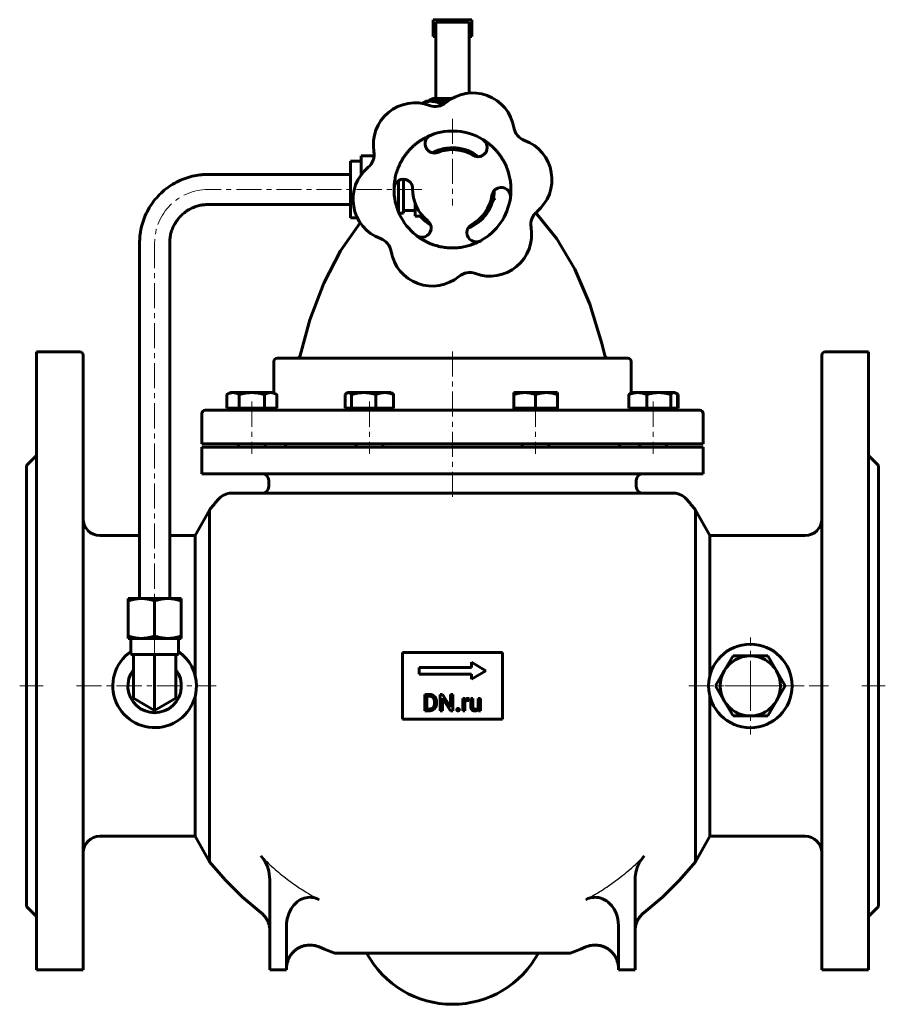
# Model space of a CAD drawing. Header units: millimetres. Extents: x -130 to 130, y -147 to 147.
import ezdxf

# ---------------------------------------------------------------- set-up
doc = ezdxf.new("R2010")
doc.units = ezdxf.units.MM
for name, pattern in [('K5LT-1', [0]), ('K5LT_AXLED', [12, 7.5, -1.5, 1.5, -1.5]), ('K5LT_BASIC', [0])]:
    doc.linetypes.add(name, pattern=pattern)
doc.layers.add('Системный слой (1)', color=7, linetype='Continuous', true_color=0x6c6c6c)

# ---------------------------------------------------------------- blocks, each defined once
blk = doc.blocks.new('U0')
at = {"layer": 'Системный слой (1)', "color": 143, "linetype": 'K5LT_BASIC', "lineweight": 60, "true_color": 0x33acca}
for p, q in [((57.38, -102.91), (55.86, -105.04)), ((55.45, -105.95), (55.29, -106.37)), ((55.53, -105.74), (55.45, -105.95)), ((55.58, -105.64), (55.53, -105.74)), ((55.6, -105.59), (55.58, -105.64)), ((55.86, -105.04), (55.6, -105.59)), ((54.77, -108.49), (54.69, -109.24)), ((54.83, -108.12), (54.77, -108.49)), ((54.86, -107.93), (54.83, -108.12)), ((54.88, -107.84), (54.86, -107.93)), ((54.89, -107.79), (54.88, -107.84)), ((55.03, -107.22), (54.89, -107.79)), ((55.29, -106.37), (55.03, -107.22)), ((54.69, -109.24), (54.65, -110.1)), ((54.65, -110.1), (54.65, -110.1))]:
    blk.add_line(p, q, dxfattribs=at)
blk = doc.blocks.new('U1')
at = {"layer": 'Системный слой (1)', "color": 143, "linetype": 'K5LT_BASIC', "lineweight": 60, "true_color": 0x33acca}
for p, q in [((-56.95, -103.39), (-57.38, -102.91)), ((-56.57, -103.88), (-56.95, -103.39)), ((-56.39, -104.14), (-56.57, -103.88)), ((-56.31, -104.27), (-56.39, -104.14)), ((-56.27, -104.33), (-56.31, -104.27)), ((-56.25, -104.37), (-56.27, -104.33)), ((-56.2, -104.44), (-56.25, -104.37)), ((-55.74, -105.29), (-56.2, -104.44)), ((-55.54, -105.73), (-55.74, -105.29)), ((-55.44, -105.95), (-55.54, -105.73)), ((-55.4, -106.07), (-55.44, -105.95)), ((-55.38, -106.12), (-55.4, -106.07)), ((-54.96, -107.49), (-55.38, -106.12)), ((-54.65, -110.1), (-54.96, -107.49)), ((-54.65, -110.1), (-54.65, -110.1))]:
    blk.add_line(p, q, dxfattribs=at)
blk = doc.blocks.new('U2')
at = {"layer": 'Системный слой (1)', "color": 143, "linetype": 'K5LT_BASIC', "lineweight": 60, "true_color": 0x33acca}
for start, end in [(124.8549, 0), (0, 55.1451)]:
    blk.add_arc((-89.12, -52.06), 12.5, start, end, dxfattribs=at)
blk = doc.blocks.new('U3')
at = {"layer": 'Системный слой (1)', "color": 143, "linetype": 'K5LT_BASIC', "lineweight": 60, "true_color": 0x33acca}
for p, q in [((72.74, -104.69), (67.92, -110.26)), ((67.92, -110.26), (62.8, -115.32)), ((62.8, -115.32), (57.38, -119.87)), ((36.79, -131.47), (35.23, -132.06)), ((38.34, -130.85), (36.79, -131.47)), ((39.86, -130.21), (38.34, -130.85))]:
    blk.add_line(p, q, dxfattribs=at)
blk = doc.blocks.new('U4')
at = {"layer": 'Системный слой (1)', "color": 143, "linetype": 'K5LT_BASIC', "lineweight": 60, "true_color": 0x33acca}
for p, q in [((-105.5, -7.06), (-93.62, -7.06)), ((-84.62, -7.06), (-77, -7.06))]:
    blk.add_line(p, q, dxfattribs=at)
blk = doc.blocks.new('U5')
at = {"layer": 'Системный слой (1)', "color": 143, "linetype": 'K5LT_BASIC', "lineweight": 60, "true_color": 0x33acca}
for p, q in [((-67.92, -110.26), (-72.74, -104.69)), ((-62.8, -115.32), (-67.92, -110.26)), ((-57.38, -119.87), (-62.8, -115.32)), ((-38.34, -130.85), (-39.86, -130.21)), ((-36.79, -131.47), (-38.34, -130.85)), ((-35.23, -132.06), (-36.79, -131.47))]:
    blk.add_line(p, q, dxfattribs=at)
blk = doc.blocks.new('U6')
at = {"layer": 'Системный слой (1)', "color": 143, "linetype": 'K5LT_BASIC', "lineweight": 60, "true_color": 0x33acca}
for p, q in [((-30.48, 96.54), (-30.48, 105.02)), ((-30.48, 88.06), (-30.48, 96.54))]:
    blk.add_line(p, q, dxfattribs=at)
blk = doc.blocks.new('U7')
at = {"layer": 'Системный слой (1)', "color": 143, "linetype": 'K5LT_BASIC', "lineweight": 60, "true_color": 0x33acca}
for p, q in [((67.2, 35.35), (67.03, 35.43)), ((67.38, 35.26), (67.2, 35.35)), ((67.56, 35.16), (67.38, 35.26))]:
    blk.add_line(p, q, dxfattribs=at)
blk = doc.blocks.new('U8')
at = {"layer": 'Системный слой (1)', "color": 143, "linetype": 'K5LT_BASIC', "lineweight": 60, "true_color": 0x33acca}
for p, q in [((-5.03, 142.34), (-5.78, 142.34)), ((5.78, 142.34), (5.03, 142.34))]:
    blk.add_line(p, q, dxfattribs=at)
blk = doc.blocks.new('U9')
at = {"layer": 'Системный слой (1)', "color": 143, "linetype": 'K5LT_BASIC', "lineweight": 60, "true_color": 0x33acca}
for p, q in [((-3.37, 123.33), (-3.44, 123.32)), ((-2.26, 123.55), (-3.37, 123.33)), ((-1.22, 123.69), (-2.26, 123.55)), ((-0.26, 123.74), (-1.22, 123.69))]:
    blk.add_line(p, q, dxfattribs=at)
blk = doc.blocks.new('U10')
at = {"layer": 'Системный слой (1)', "color": 143, "linetype": 'K5LT_BASIC', "lineweight": 60, "true_color": 0x33acca}
for p, q in [((66.48, 35.73), (66.33, 35.74)), ((66.63, 35.68), (66.48, 35.73)), ((66.78, 35.61), (66.63, 35.68)), ((66.95, 35.5), (66.78, 35.61)), ((67.12, 35.35), (66.95, 35.5)), ((67.3, 35.16), (67.12, 35.35))]:
    blk.add_line(p, q, dxfattribs=at)
blk = doc.blocks.new('U11')
at = {"layer": 'Системный слой (1)', "color": 143, "linetype": 'K5LT_BASIC', "lineweight": 60, "true_color": 0x33acca}
for start, end in [(291.7608, 358.5945), (219.4348, 238.5945)]:
    blk.add_arc((0, 96.54), 12.5, start, end, dxfattribs=at)
blk = doc.blocks.new('U12')
at = {"layer": 'Системный слой (1)', "color": 143, "linetype": 'K5LT_BASIC', "lineweight": 60, "true_color": 0x33acca}
for p, q in [((0, 46.04), (-52.44, 46.04)), ((52.44, 46.04), (0, 46.04))]:
    blk.add_line(p, q, dxfattribs=at)
blk = doc.blocks.new('U13')
at = {"layer": 'Системный слой (1)', "color": 143, "linetype": 'K5LT_BASIC', "lineweight": 60, "true_color": 0x33acca}
for p, q in [((4.23, 108.3), (3.11, 108.65)), ((5.31, 107.86), (4.23, 108.3)), ((6.33, 107.32), (5.31, 107.86))]:
    blk.add_line(p, q, dxfattribs=at)
blk = doc.blocks.new('U14')
at = {"layer": 'Системный слой (1)', "color": 143, "linetype": 'K5LT_BASIC', "lineweight": 60, "true_color": 0x33acca}
for p, q in [((-27.58, 86.54), (-33.51, 78.2)), ((-33.51, 78.2), (-38.54, 68.54)), ((-38.54, 68.54), (-42.68, 57.55)), ((-42.68, 57.55), (-45.58, 46.82))]:
    blk.add_line(p, q, dxfattribs=at)
blk = doc.blocks.new('U15')
at = {"layer": 'Системный слой (1)', "color": 143, "linetype": 'K5LT_BASIC', "lineweight": 60, "true_color": 0x33acca}
for p, q in [((24.89, 89.57), (31.18, 81.78)), ((31.18, 81.78), (36.58, 72.67)), ((36.58, 72.67), (41.09, 62.22)), ((41.09, 62.22), (44.71, 50.45)), ((44.71, 50.45), (45.58, 46.82))]:
    blk.add_line(p, q, dxfattribs=at)
blk = doc.blocks.new('U16')
at = {"layer": 'Системный слой (1)', "color": 143, "linetype": 'K5LT_BASIC', "lineweight": 60, "true_color": 0x33acca}
for p, q in [((-5.12, 107.95), (-5.98, 107.52)), ((-4.64, 108.15), (-5.12, 107.95)), ((-3.22, 108.62), (-4.64, 108.15)), ((-1.75, 108.92), (-3.22, 108.62))]:
    blk.add_line(p, q, dxfattribs=at)
blk = doc.blocks.new('U17')
at = {"layer": 'Системный слой (1)', "color": 143, "linetype": 'K5LT_BASIC', "lineweight": 60, "true_color": 0x33acca}
for p, q in [((0, 30.44), (-74, 30.44)), ((74, 30.44), (0, 30.44))]:
    blk.add_line(p, q, dxfattribs=at)
blk = doc.blocks.new('U18')
at = {"layer": 'Системный слой (1)', "color": 143, "linetype": 'K5LT_BASIC', "lineweight": 60, "true_color": 0x33acca}
for p, q in [((-5.99, 107.52), (-5.98, 107.52)), ((-5.98, 107.52), (-5.97, 107.52)), ((-5.97, 107.53), (-5.95, 107.54)), ((-5.97, 107.52), (-5.97, 107.53)), ((-5.95, 107.54), (-5.92, 107.55)), ((-5.92, 107.55), (-5.87, 107.58)), ((-5.87, 107.58), (-5.76, 107.64)), ((-5.76, 107.64), (-5.55, 107.75)), ((-5.55, 107.75), (-5.11, 107.95)), ((-5.11, 107.95), (-4.21, 108.32)), ((-4.21, 108.32), (-2.81, 108.72)), ((-2.81, 108.72), (-1.89, 108.9))]:
    blk.add_line(p, q, dxfattribs=at)
blk = doc.blocks.new('U19')
at = {"layer": 'Системный слой (1)', "color": 143, "linetype": 'K5LT_BASIC', "lineweight": 60, "true_color": 0x33acca}
for start, end in [(98.7154, 118.6011), (58.1619, 73.3264)]:
    blk.add_arc((0, 96.54), 12.5, start, end, dxfattribs=at)
blk = doc.blocks.new('U20')
at = {"layer": 'Системный слой (1)', "color": 143, "linetype": 'K5LT_BASIC', "lineweight": 60, "true_color": 0x33acca}
for p, q in [((-9.05, 122.31), (-8.92, 122.4)), ((-8.92, 122.4), (-8.79, 122.48)), ((-8.79, 122.48), (-8.67, 122.55))]:
    blk.add_line(p, q, dxfattribs=at)
blk = doc.blocks.new('U21')
at = {"layer": 'Системный слой (1)', "color": 143, "linetype": 'K5LT_BASIC', "lineweight": 60, "true_color": 0x33acca}
for p, q in [((-8.08, 122.66), (-9, 122.3)), ((-7.21, 122.87), (-8.08, 122.66)), ((-6.36, 122.94), (-7.21, 122.87))]:
    blk.add_line(p, q, dxfattribs=at)
blk = doc.blocks.new('U22')
at = {"layer": 'Системный слой (1)', "color": 143, "linetype": 'K5LT_BASIC', "lineweight": 60, "true_color": 0x33acca}
for p, q in [((-2.97, 122.39), (-3.57, 122.23)), ((-2.39, 122.53), (-2.97, 122.39)), ((-1.84, 122.65), (-2.39, 122.53))]:
    blk.add_line(p, q, dxfattribs=at)
blk = doc.blocks.new('U23')
at = {"layer": 'Системный слой (1)', "color": 143, "linetype": 'K5LT_BASIC', "lineweight": 60, "true_color": 0x33acca}
for p, q in [((-31.77, 35.5), (-31.94, 35.35)), ((-31.6, 35.61), (-31.77, 35.5)), ((-31.45, 35.68), (-31.6, 35.61)), ((-31.3, 35.73), (-31.45, 35.68)), ((-31.15, 35.74), (-31.3, 35.73)), ((-31.94, 35.35), (-32.12, 35.16))]:
    blk.add_line(p, q, dxfattribs=at)
blk = doc.blocks.new('U24')
at = {"layer": 'Системный слой (1)', "color": 30, "linetype": 'K5LT_AXLED', "lineweight": 18, "true_color": 0xff8000}
for q in [(89.12, -37.56), (74.62, -52.06), (103.62, -52.06), (89.12, -66.56)]:
    blk.add_line((89.12, -52.06), q, dxfattribs=at)

msp = doc.modelspace()

# ---------------------------------------------------------------- linework, layer by layer
at = {"layer": 'Системный слой (1)', "color": 143, "linetype": 'K5LT_BASIC', "lineweight": 60, "true_color": 0x33acca}
for p, q in [((-5.78, 147.37), (5.78, 147.37)), ((-5.78, 142.34), (-5.78, 147.37)), ((5.78, 147.37), (5.78, 142.34)), ((-5.03, 146.61), (-5.03, 123.75)), ((5.03, 146.61), (-5.03, 146.61)), ((5.03, 125.42), (5.03, 146.61)), ((-8, 122.94), (-8.67, 122.55)), ((-8, 122.94), (-6.36, 122.94)), ((-5.95, 123.75), (-6.87, 123.32)), ((-6.87, 123.32), (-6.87, 122.94)), ((-6.36, 122.94), (-1.47, 122.94)), ((-5.95, 123.75), (-5.16, 123.75)), ((-5.16, 123.75), (-0.26, 123.75)), ((-3.57, 121.67), (-3.57, 122.23)), ((-3.44, 123.32), (-3.44, 122.94)), ((-27.28, 106.63), (-23.45, 106.63)), ((-27.28, 106.63), (-27.28, 101.58)), ((-2.66, 108.75), (-2.65, 108.76)), ((-27.28, 105.02), (-30.48, 105.02)), ((-61.8, 101.04), (-73.14, 101.04)), ((-61.1, 101.04), (-61.8, 101.04)), ((-30.48, 101.04), (-61.1, 101.04)), ((-27.28, 101.58), (-26.84, 101.58)), ((-27.28, 101.58), (-27.28, 101.03)), ((-16.18, 91.5), (-16.18, 99.21)), ((-14.68, 99.62), (-14.68, 89.41)), ((-61.8, 92.04), (-73.14, 92.04)), ((-61.1, 92.04), (-61.8, 92.04)), ((-30.48, 92.04), (-61.1, 92.04)), ((-16.76, 91.5), (-16.18, 91.5)), ((-16.18, 89.87), (-16.18, 91.5)), ((-11.18, 92.34), (-11.18, 88.6)), ((-15.98, 89.41), (-14.68, 89.41)), ((-14.68, 90.25), (-11.18, 90.25)), ((-11.18, 88.6), (-9.42, 88.6)), ((-8.92, 88.6), (-9.42, 88.6)), ((-28.46, 88.06), (-30.48, 88.06)), ((-93.62, 80.54), (-93.62, -25.9)), ((-84.62, 80.54), (-84.62, -25.9)), ((-124.5, 47.94), (-124.5, -137.06)), ((-124.5, 47.94), (-111.5, 47.94)), ((124.5, 47.94), (111.5, 47.94)), ((124.5, 47.94), (124.5, -137.06)), ((-110.5, -137.06), (-110.5, 46.94)), ((-53.44, 35.68), (-53.44, 45.04)), ((53.44, 35.68), (53.44, 45.04)), ((110.5, -137.06), (110.5, 46.94)), ((-66.55, 35.74), (-67.56, 35.16)), ((-66.55, 35.74), (-65.68, 35.74)), ((-65.68, 35.74), (-60.05, 35.74)), ((-60.05, 35.74), (-54.42, 35.74)), ((-54.42, 35.74), (-53.55, 35.74)), ((-53.55, 35.74), (-52.55, 35.16)), ((-31.37, 35.74), (-31.6, 35.61)), ((-31.37, 35.74), (-31.15, 35.74)), ((-31.15, 35.74), (-26.56, 35.74)), ((-26.56, 35.74), (-20.28, 35.74)), ((-20.28, 35.74), (-18.37, 35.74)), ((-18.37, 35.74), (-18.15, 35.61)), ((18.37, 35.74), (21.62, 35.74)), ((18.37, 35.16), (18.37, 35.74)), ((21.62, 35.74), (28.12, 35.74)), ((28.12, 35.74), (31.37, 35.74)), ((31.37, 35.74), (31.37, 35.16)), ((53.55, 35.74), (53.32, 35.61)), ((53.55, 35.74), (55.46, 35.74)), ((55.46, 35.74), (61.73, 35.74)), ((61.73, 35.74), (66.33, 35.74)), ((66.33, 35.74), (66.55, 35.74)), ((66.55, 35.74), (66.78, 35.61)), ((66.78, 35.61), (67.56, 35.16)), ((-67.56, 31.04), (-67.56, 35.16)), ((-63.8, 31.04), (-63.8, 35.16)), ((-56.3, 31.04), (-56.3, 35.16)), ((-52.55, 31.04), (-52.55, 35.16)), ((-32.12, 31.04), (-32.12, 35.16)), ((-30.18, 31.04), (-30.18, 35.16)), ((-22.93, 31.04), (-22.93, 35.16)), ((-17.62, 31.04), (-17.62, 35.16)), ((18.37, 31.04), (18.37, 35.16)), ((24.87, 31.04), (24.87, 35.16)), ((31.37, 31.04), (31.37, 35.16)), ((52.8, 31.04), (52.8, 35.16)), ((58.11, 31.04), (58.11, 35.16)), ((65.36, 31.04), (65.36, 35.16)), ((67.3, 31.04), (67.3, 35.16)), ((67.56, 31.04), (67.56, 35.16)), ((-65.68, 31.04), (-67.56, 31.04)), ((-66.55, 31.04), (-66.55, 30.44)), ((-63.8, 31.04), (-65.68, 31.04)), ((-60.05, 31.04), (-63.8, 31.04)), ((-56.3, 31.04), (-60.05, 31.04)), ((-54.42, 31.04), (-56.3, 31.04)), ((-52.55, 31.04), (-54.42, 31.04)), ((-53.55, 31.04), (-53.55, 30.44)), ((-31.15, 31.04), (-32.12, 31.04)), ((-31.37, 31.04), (-31.37, 30.44)), ((-30.18, 31.04), (-31.15, 31.04)), ((-26.56, 31.04), (-30.18, 31.04)), ((-22.93, 31.04), (-26.56, 31.04)), ((-20.28, 31.04), (-22.93, 31.04)), ((-17.62, 31.04), (-20.28, 31.04)), ((-18.37, 31.04), (-18.37, 30.44)), ((18.37, 31.04), (18.37, 30.44)), ((21.62, 31.04), (18.37, 31.04)), ((24.87, 31.04), (21.62, 31.04)), ((28.12, 31.04), (24.87, 31.04)), ((31.37, 31.04), (28.12, 31.04)), ((31.37, 31.04), (31.37, 30.44)), ((55.46, 31.04), (52.8, 31.04)), ((53.55, 31.04), (53.55, 30.44)), ((58.11, 31.04), (55.46, 31.04)), ((61.73, 31.04), (58.11, 31.04)), ((65.36, 31.04), (61.73, 31.04)), ((66.33, 31.04), (65.36, 31.04)), ((67.3, 31.04), (66.33, 31.04)), ((66.55, 31.04), (66.55, 30.44)), ((67.56, 31.04), (67.3, 31.04)), ((-75, 20.44), (-75, 29.44)), ((75, 20.44), (75, 29.44)), ((-75, 20.44), (75, 20.44)), ((75, 19.44), (-75, 19.44)), ((-75, 19.44), (-75, 11.44)), ((-64.05, 20.44), (-64.05, 19.44)), ((-56.05, 20.44), (-56.05, 19.44)), ((-50, 20.44), (-50, 19.44)), ((-28.87, 20.44), (-28.87, 19.44)), ((-20.87, 20.44), (-20.87, 19.44)), ((20.87, 20.44), (20.87, 19.44)), ((28.87, 20.44), (28.87, 19.44)), ((50, 20.44), (50, 19.44)), ((56.05, 20.44), (56.05, 19.44)), ((64.05, 20.44), (64.05, 19.44)), ((75, 19.44), (75, 11.44)), ((-127.5, 13.94), (-124.5, 16.94)), ((127.5, 13.94), (124.5, 16.94)), ((-127.5, 13.94), (-127.5, -118.06)), ((127.5, 13.94), (127.5, -118.06)), ((75, 11.44), (-75, 11.44)), ((-55, 7.63), (-55, 9.44)), ((55, 7.63), (55, 9.44)), ((-66.17, 5.63), (0, 5.63)), ((66.17, 5.63), (0, 5.63)), ((-77, -7.06), (-72.74, 0.57)), ((-72.74, 0.57), (-72.74, -104.69)), ((77, -7.06), (72.74, 0.57)), ((72.74, 0.57), (72.74, -104.69)), ((-77, -7.06), (-77, -49.02)), ((77, -7.06), (77, -49.02)), ((105.5, -7.06), (77, -7.06)), ((-97.06, -26.61), (-97.06, -25.9)), ((-97.06, -25.9), (-93.09, -25.9)), ((-93.09, -25.9), (-85.15, -25.9)), ((-85.15, -25.9), (-81.19, -25.9)), ((-81.19, -25.9), (-81.19, -26.61)), ((-97.06, -26.61), (-97.06, -37.13)), ((-89.12, -26.61), (-89.12, -37.13)), ((-81.19, -26.61), (-81.19, -37.13)), ((-97.06, -37.84), (-97.06, -37.13)), ((-93.09, -37.84), (-97.06, -37.84)), ((-96.27, -37.84), (-96.27, -42.66)), ((-85.15, -37.84), (-93.09, -37.84)), ((-81.19, -37.84), (-85.15, -37.84)), ((-81.98, -37.84), (-81.98, -42.66)), ((-81.19, -37.13), (-81.19, -37.84)), ((-96.27, -42.66), (-95.47, -42.66)), ((-95.47, -42.66), (-95.13, -42.66)), ((-95.47, -52.06), (-95.47, -42.66)), ((-95.13, -42.66), (-89.46, -42.66)), ((-89.46, -42.66), (-89.12, -42.66)), ((-89.12, -42.66), (-88.78, -42.66)), ((-89.12, -52.06), (-89.12, -42.66)), ((-88.78, -42.66), (-83.11, -42.66)), ((-83.11, -42.66), (-82.77, -42.66)), ((-82.77, -52.06), (-82.77, -42.66)), ((-82.77, -42.66), (-81.98, -42.66)), ((-15, -42.06), (-15, -62.06)), ((15, -42.06), (-15, -42.06)), ((15, -62.06), (15, -42.06)), ((81.33, -47.56), (83.93, -43.06)), ((83.93, -43.06), (89.12, -43.06)), ((89.12, -43.06), (94.32, -43.06)), ((94.32, -43.06), (96.92, -47.56)), ((-10, -46.5), (-10, -48.5)), ((5.67, -46.5), (-10, -46.5)), ((10, -47.5), (5.67, -45)), ((5.67, -45), (5.67, -46.5)), ((-10, -48.5), (5.67, -48.5)), ((5.67, -50), (10, -47.5)), ((5.67, -48.5), (5.67, -50)), ((78.73, -52.06), (81.33, -47.56)), ((96.92, -47.56), (99.52, -52.06)), ((-95.47, -55.73), (-95.47, -52.06)), ((-89.12, -59.39), (-89.12, -52.06)), ((-82.77, -55.73), (-82.77, -52.06)), ((81.33, -56.56), (78.73, -52.06)), ((99.52, -52.06), (96.92, -56.56)), ((-89.12, -59.39), (-95.47, -55.73)), ((-82.77, -55.73), (-89.12, -59.39)), ((-77, -55.1), (-77, -97.06)), ((-6.91, -54.61), (-8.3, -54.61)), ((-8.3, -54.61), (-8.3, -59.5)), ((-6.91, -55.14), (-7.65, -55.14)), ((-7.65, -55.14), (-7.65, -58.98)), ((-3.02, -54.61), (-3.67, -54.61)), ((-3.67, -54.61), (-3.67, -59.5)), ((-0.55, -58.4), (-3.02, -54.61)), ((-3.02, -59.5), (-3.02, -55.73)), ((-3.02, -55.73), (-0.56, -59.5)), ((-0.55, -54.61), (-0.55, -58.4)), ((0.1, -54.61), (-0.55, -54.61)), ((0.1, -59.5), (0.1, -54.61)), ((3.12, -55.87), (3.12, -59.5)), ((3.72, -55.87), (3.12, -55.87)), ((3.74, -56.29), (3.72, -55.87)), ((4.87, -56.43), (4.88, -55.85)), ((5.49, -55.87), (5.49, -58.21)), ((6.11, -55.87), (5.49, -55.87)), ((6.11, -58.22), (6.11, -55.87)), ((7.72, -55.87), (7.72, -58.51)), ((8.35, -55.87), (7.72, -55.87)), ((8.35, -59.5), (8.35, -55.87)), ((77, -55.1), (77, -97.06)), ((-5.4, -57.21), (-5.4, -56.91)), ((-4.76, -57.21), (-4.76, -56.91)), ((3.74, -59.5), (3.74, -56.92)), ((83.93, -61.06), (81.33, -56.56)), ((96.92, -56.56), (94.32, -61.06)), ((-8.3, -59.5), (-6.97, -59.5)), ((-7.65, -58.98), (-6.97, -58.98)), ((-3.67, -59.5), (-3.02, -59.5)), ((-0.56, -59.5), (0.1, -59.5)), ((3.12, -59.5), (3.74, -59.5)), ((7.74, -59.14), (7.75, -59.5)), ((7.75, -59.5), (8.35, -59.5)), ((89.12, -61.06), (83.93, -61.06)), ((94.32, -61.06), (89.12, -61.06)), ((-15, -62.06), (15, -62.06)), ((-105.5, -97.06), (-77, -97.06)), ((-77, -97.06), (-72.74, -104.69)), ((77, -97.06), (72.74, -104.69)), ((105.5, -97.06), (77, -97.06)), ((-54.65, -110.1), (-54.65, -137.06)), ((54.65, -110.1), (54.65, -137.06)), ((-127.5, -118.06), (-124.5, -121.06)), ((-57.38, -119.87), (-57.38, -119.87)), ((127.5, -118.06), (124.5, -121.06)), ((-49.65, -123.75), (-49.65, -137.06)), ((49.65, -123.75), (49.65, -137.06)), ((-39.86, -130.21), (-39.86, -130.21)), ((0, -132.06), (-35.23, -132.06)), ((0, -132.06), (35.23, -132.06)), ((39.86, -130.21), (39.86, -130.21)), ((-124.5, -137.06), (-111.5, -137.06)), ((-111.5, -137.06), (-110.5, -137.06)), ((-49.65, -137.06), (-54.65, -137.06)), ((54.65, -137.06), (49.65, -137.06)), ((111.5, -137.06), (110.5, -137.06)), ((124.5, -137.06), (111.5, -137.06))]:
    msp.add_line(p, q, dxfattribs=at)
at = {"layer": 'Системный слой (1)', "color": 30, "linetype": 'K5LT_AXLED', "lineweight": 18, "true_color": 0xff8000}
for p, q in [((0, 117.74), (0, 91.78)), ((-9.18, 96.54), (-73.14, 96.54)), ((-89.12, 80.54), (-89.12, -27.9)), ((0, 48.04), (0, 3.63)), ((-60.05, 33.04), (-60.05, 17.44)), ((-24.87, 33.04), (-24.87, 17.44)), ((24.87, 33.04), (24.87, 17.44)), ((60.05, 33.04), (60.05, 17.44)), ((-89.12, -35.84), (-89.12, -44.66)), ((-129.5, -52.06), (-122.5, -52.06)), ((-112.5, -52.06), (-70.74, -52.06)), ((70.74, -52.06), (112.5, -52.06)), ((122.5, -52.06), (129.5, -52.06))]:
    msp.add_line(p, q, dxfattribs=at)
at = {"layer": 'Системный слой (1)', "color": 143, "linetype": 'K5LT_BASIC', "lineweight": 60, "true_color": 0x33acca}
msp.add_circle((89.12, -52.06), 12.5, dxfattribs=at)
for centre, radius, start, end in [((6.06, 112.96), 12.5, 9.7518, 129.7518), ((-11.19, 109.99), 12.5, 69.7518, 189.7518), ((-5.13, 126.41), 5, 249.7518, 309.7518), ((23.3, 115.92), 5, 189.7518, 249.7518), ((-5.4, 110.23), 2.78, 111.5352, 230.0994), ((0, 96.54), 17.5, 58.8202, 111.5352), ((7.62, 109.13), 2.78, 300.2559, 58.8202), ((17.25, 99.5), 12.5, 309.7518, 69.7518), ((-28.44, 107.03), 5, 309.7518, 9.7518), ((-5.4, 110.23), 2.78, 230.0994, 250.1836), ((-5.4, 110.23), 2.78, 250.1836, 291.5352), ((0, 96.54), 12.5, 51.7608, 118.5945), ((0, 96.54), 11.94, 58.8202, 111.5352), ((7.62, 109.13), 2.78, 238.8202, 280.1718), ((7.62, 109.13), 2.78, 280.1718, 300.2559), ((-17.25, 93.58), 12.5, 129.7518, 249.7518), ((-14.72, 96.84), 2.78, 60.2559, 178.8202), ((-14.72, 96.84), 2.78, 40.1718, 60.2559), ((-14.72, 96.84), 2.78, 358.8202, 40.1718), ((0, 96.54), 17.5, 178.8202, 231.5352), ((0, 96.54), 11.94, 178.8202, 231.5352), ((0, 96.54), 11.94, 298.8202, 351.5352), ((14.56, 94.37), 2.78, 130.1836, 171.5352), ((0, 96.54), 12.5, 342.8942, 358.5954), ((14.56, 94.37), 2.78, 110.0994, 130.1836), ((14.56, 94.37), 2.78, 351.5352, 110.0994), ((0, 96.54), 17.5, 298.8202, 351.5352), ((28.44, 86.05), 5, 129.7518, 189.7518), ((-9.16, 85.01), 2.78, 10.1836, 51.5352), ((-9.16, 85.01), 2.78, 350.0994, 10.1836), ((7.1, 83.64), 2.78, 118.8202, 160.1718), ((-9.16, 85.01), 2.78, 231.5352, 350.0994), ((7.1, 83.64), 2.78, 160.1718, 180.2559), ((7.1, 83.64), 2.78, 180.2559, 298.8202), ((11.19, 83.09), 12.5, 249.7518, 9.7518), ((-23.3, 77.16), 5, 9.7518, 69.7518), ((-6.06, 80.12), 12.5, 189.7518, 309.7518), ((5.13, 66.67), 5, 69.7518, 129.7518), ((-111.5, 46.94), 1, 0, 90), ((111.5, 46.94), 1, 90, 180), ((-52.44, 45.04), 1, 90, 180), ((52.44, 45.04), 1, 0, 90), ((-74, 29.44), 1, 90, 180), ((-54.44, 31.44), 1, 332.7158, 336.4281), ((54.44, 31.44), 1, 203.5719, 207.2842), ((74, 29.44), 1, 0, 90), ((-57, 9.44), 2, 0, 90), ((57, 9.44), 2, 90, 180), ((-57, 7.63), 2, 270, 0), ((57, 7.63), 2, 180, 270), ((-66.17, 0.63), 5, 90, 138.7664), ((66.17, 0.63), 5, 41.2336, 90), ((-105.5, -2.06), 5, 180, 270), ((105.5, -2.06), 5, 270, 0), ((89.12, -52.06), 9, 90, 150), ((89.12, -52.06), 9, 30, 90), ((-89.12, -52.06), 8.01, 142.4617, 37.5383), ((89.12, -52.06), 9, 150, 210), ((89.12, -52.06), 9, 330, 30), ((89.12, -52.06), 9, 210, 270), ((89.12, -52.06), 9, 270, 330), ((-105.5, -102.06), 5, 90, 180), ((105.5, -102.06), 5, 0, 90), ((0, -118.17), 29.2, 208.3978, 331.6022)]:
    msp.add_arc(centre, radius, start, end, dxfattribs=at)
at = {"layer": 'Системный слой (1)', "color": 30, "linetype": 'K5LT_AXLED', "lineweight": 18, "true_color": 0xff8000}
msp.add_ellipse((-73.14, 80.54), major_axis=(0, 16), ratio=0.99904, start_param=0, end_param=1.570796, dxfattribs=at)
at = {"layer": 'Системный слой (1)', "color": 143, "linetype": 'K5LT_BASIC', "lineweight": 60, "true_color": 0x33acca}
for points, weights, degree in [([(-5.16, 123.75), (-5.95, 123.75), (-6.87, 123.32)], [1, 1.04428104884, 1.01222688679], 2), ([(-3.57, 122.23), (-5.07, 122.94), (-6.36, 122.94)], [1, 1.0379548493, 1], 2), ([(-17.5, 96.9), (-17.35, 104.17), (-13.19, 110.15), (-6.42, 112.82)], [1, 0.888340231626, 0.888340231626, 1], 3), ([(9.06, 111.51), (15.29, 107.75), (18.38, 101.16), (17.31, 93.96)], [1, 0.888340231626, 0.888340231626, 1], 3), ([(8.44, 81.21), (2.06, 77.7), (-5.19, 78.31), (-10.89, 82.84)], [1, 0.888340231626, 0.888340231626, 1], 3), ([(-65.68, 35.74), (-66.55, 35.74), (-67.56, 35.16)], [1, 1.0379548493, 1], 2), ([(-63.8, 35.16), (-64.81, 35.74), (-65.68, 35.74)], [1, 1.0379548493, 1], 2), ([(-60.05, 35.74), (-61.79, 35.74), (-63.8, 35.16)], [1, 1.0379548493, 1], 2), ([(-56.3, 35.16), (-58.31, 35.74), (-60.05, 35.74)], [1, 1.0379548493, 1], 2), ([(-54.42, 35.74), (-55.29, 35.74), (-56.3, 35.16)], [1, 1.0379548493, 1], 2), ([(-52.55, 35.16), (-53.55, 35.74), (-54.42, 35.74)], [1, 1.0379548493, 1], 2), ([(-30.18, 35.16), (-30.7, 35.74), (-31.15, 35.74)], [1, 1.0379548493, 1], 2), ([(-26.56, 35.74), (-28.24, 35.74), (-30.18, 35.16)], [1, 1.0379548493, 1], 2), ([(-22.93, 35.16), (-24.87, 35.74), (-26.56, 35.74)], [1, 1.0379548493, 1], 2), ([(-20.28, 35.74), (-21.51, 35.74), (-22.93, 35.16)], [1, 1.0379548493, 1], 2), ([(-17.62, 35.16), (-19.05, 35.74), (-20.28, 35.74)], [1, 1.0379548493, 1], 2), ([(-18.15, 35.61), (-17.9, 35.47), (-17.62, 35.16)], [1.01895293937, 1.01965908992, 1], 2), ([(21.62, 35.74), (20.12, 35.74), (18.37, 35.16)], [1, 1.0379548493, 1], 2), ([(24.87, 35.16), (23.13, 35.74), (21.62, 35.74)], [1, 1.0379548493, 1], 2), ([(28.12, 35.74), (26.62, 35.74), (24.87, 35.16)], [1, 1.0379548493, 1], 2), ([(31.37, 35.16), (29.63, 35.74), (28.12, 35.74)], [1, 1.0379548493, 1], 2), ([(55.46, 35.74), (54.22, 35.74), (52.8, 35.16)], [1, 1.0379548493, 1], 2), ([(52.8, 35.16), (53.08, 35.47), (53.32, 35.61)], [1, 1.01965971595, 1.01895289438], 2), ([(58.11, 35.16), (56.69, 35.74), (55.46, 35.74)], [1, 1.0379548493, 1], 2), ([(61.73, 35.74), (60.05, 35.74), (58.11, 35.16)], [1, 1.0379548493, 1], 2), ([(65.36, 35.16), (63.42, 35.74), (61.73, 35.74)], [1, 1.0379548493, 1], 2), ([(66.33, 35.74), (65.88, 35.74), (65.36, 35.16)], [1, 1.0379548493, 1], 2), ([(-93.09, -25.9), (-94.93, -25.9), (-97.06, -26.61)], [1, 1.0852999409, 1.09330827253], 2), ([(-89.12, -26.61), (-91.25, -25.9), (-93.09, -25.9)], [1.09330827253, 1.0852999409, 1], 2), ([(-85.15, -25.9), (-87, -25.9), (-89.12, -26.61)], [1, 1.0852999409, 1.09330827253], 2), ([(-81.19, -26.61), (-83.31, -25.9), (-85.15, -25.9)], [1.09330827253, 1.0852999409, 1], 2), ([(-97.06, -37.13), (-94.93, -37.84), (-93.09, -37.84)], [1.09330827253, 1.0852999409, 1], 2), ([(-93.09, -37.84), (-91.25, -37.84), (-89.12, -37.13)], [1, 1.0852999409, 1.09330827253], 2), ([(-89.12, -37.13), (-87, -37.84), (-85.15, -37.84)], [1.09330827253, 1.0852999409, 1], 2), ([(-85.15, -37.84), (-83.31, -37.84), (-81.19, -37.13)], [1, 1.0852999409, 1.09330827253], 2)]:
    msp.add_rational_spline(points, weights, degree=degree, dxfattribs=at)
for points, degree, knots in [([(-3.44, 123.32), (-3.61, 123.4), (-3.89, 123.51), (-4.28, 123.63), (-4.64, 123.71), (-4.93, 123.74), (-5.11, 123.75), (-5.16, 123.75)], 3, [0, 0, 0, 0, 2.150931, 3.740555, 5.443533, 7.310989, 8, 8, 8, 8]), ([(-73.14, 101.04), (-73.15, 101.04), (-73.16, 101.04), (-73.18, 101.04), (-73.19, 101.04), (-73.24, 101.04), (-73.26, 101.04), (-73.34, 101.04), (-73.39, 101.04), (-73.55, 101.04), (-73.65, 101.03), (-73.96, 101.02), (-74.16, 101.02), (-74.76, 100.98), (-75.16, 100.94), (-76.32, 100.81), (-77.09, 100.67), (-78.67, 100.3), (-79.48, 100.05), (-81.05, 99.47), (-81.82, 99.13), (-83.32, 98.35), (-84.04, 97.92), (-85.43, 96.96), (-86.1, 96.44), (-87.36, 95.32), (-87.96, 94.72), (-89.07, 93.45), (-89.59, 92.78), (-90.55, 91.38), (-90.98, 90.65), (-91.75, 89.14), (-92.1, 88.36), (-92.68, 86.76), (-92.92, 85.94), (-93.3, 84.27), (-93.44, 83.43), (-93.59, 81.9), (-93.62, 81.22), (-93.62, 80.54)], 3, [0, 0, 0, 0, 0.013282, 0.013282, 0.036525, 0.036525, 0.07969, 0.07969, 0.162701, 0.162701, 0.325403, 0.325403, 0.647485, 0.647485, 1.278368, 1.278368, 2.51357, 2.51357, 3.845639, 3.845639, 5.178853, 5.178853, 6.513507, 6.513507, 7.849836, 7.849836, 9.1882, 9.1882, 10.528993, 10.528993, 11.872557, 11.872557, 13.219175, 13.219175, 14.568985, 14.568985, 15.92224, 15.92224, 17, 17, 17, 17]), ([(-73.14, 92.04), (-73.14, 92.04), (-73.15, 92.04), (-73.16, 92.04), (-73.17, 92.04), (-73.19, 92.04), (-73.21, 92.04), (-73.25, 92.04), (-73.28, 92.04), (-73.37, 92.04), (-73.43, 92.04), (-73.6, 92.03), (-73.71, 92.03), (-74.05, 92.01), (-74.27, 91.99), (-74.92, 91.91), (-75.35, 91.83), (-76.24, 91.62), (-76.69, 91.49), (-77.57, 91.16), (-78, 90.97), (-78.84, 90.53), (-79.25, 90.29), (-80.03, 89.75), (-80.4, 89.46), (-81.11, 88.83), (-81.44, 88.5), (-82.07, 87.79), (-82.36, 87.41), (-82.9, 86.62), (-83.14, 86.21), (-83.57, 85.37), (-83.77, 84.93), (-84.09, 84.03), (-84.23, 83.57), (-84.44, 82.64), (-84.52, 82.16), (-84.6, 81.3), (-84.62, 80.92), (-84.62, 80.54)], 3, [0, 0, 0, 0, 0.013274, 0.013274, 0.036505, 0.036505, 0.079647, 0.079647, 0.162612, 0.162612, 0.325224, 0.325224, 0.64713, 0.64713, 1.277664, 1.277664, 2.512177, 2.512177, 3.843959, 3.843959, 5.17693, 5.17693, 6.511401, 6.511401, 7.847613, 7.847613, 9.185937, 9.185937, 10.526769, 10.526769, 11.87045, 11.87045, 13.217252, 13.217252, 14.567308, 14.567308, 15.920854, 15.920854, 17, 17, 17, 17]), ([(12.66, 93.78), (12.66, 93.77), (12.66, 93.77), (12.49, 93.61), (12.33, 93.45), (12.19, 93.29), (12.16, 93.26), (12.14, 93.23)], 3, [-0.1074682, -0.1074682, -0.1074682, -0.1074682, -0.1069529, -0.1069529, -0.0200732, -0.0200732, 0, 0, 0, 0]), ([(-46.56, 46.04), (-46.56, 46.04), (-46.56, 46.04), (-46.52, 46.04), (-46.47, 46.04), (-46.43, 46.05), (-46.43, 46.05), (-46.4, 46.05), (-46.38, 46.06), (-46.35, 46.06), (-46.34, 46.06), (-46.33, 46.07), (-46.32, 46.07), (-46.32, 46.07), (-46.32, 46.07), (-46.31, 46.07), (-46.31, 46.07), (-46.31, 46.07), (-46.3, 46.07), (-46.3, 46.07), (-46.3, 46.08), (-46.29, 46.08), (-46.28, 46.08), (-46.26, 46.09), (-46.25, 46.09), (-46.21, 46.1), (-46.18, 46.11), (-46.11, 46.14), (-46.07, 46.16), (-46, 46.21), (-45.96, 46.24), (-45.9, 46.29), (-45.87, 46.32), (-45.81, 46.38), (-45.78, 46.42), (-45.72, 46.49), (-45.7, 46.53), (-45.66, 46.6), (-45.64, 46.65), (-45.61, 46.73), (-45.59, 46.77), (-45.58, 46.82)], 3, [0, 0, 0, 0, 0.000697, 0.000697, 2.746082, 2.746082, 2.959949, 2.959949, 4.329508, 4.329508, 4.941121, 4.941121, 5.214254, 5.214254, 5.336229, 5.336229, 5.458203, 5.458203, 5.573107, 5.573107, 5.799379, 5.799379, 6.250155, 6.250155, 7.148172, 7.148172, 8.944206, 8.944206, 11.842417, 11.842417, 14.648761, 14.648761, 17.407378, 17.407378, 20.25473, 20.25473, 23.153361, 23.153361, 26.04951, 26.04951, 29, 29, 29, 29]), ([(46.56, 46.04), (46.56, 46.04), (46.56, 46.04), (46.52, 46.04), (46.47, 46.04), (46.43, 46.05), (46.42, 46.05), (46.4, 46.05), (46.38, 46.06), (46.35, 46.06), (46.34, 46.06), (46.33, 46.07), (46.32, 46.07), (46.32, 46.07), (46.32, 46.07), (46.31, 46.07), (46.31, 46.07), (46.31, 46.07), (46.3, 46.07), (46.3, 46.07), (46.3, 46.08), (46.29, 46.08), (46.28, 46.08), (46.26, 46.09), (46.25, 46.09), (46.21, 46.1), (46.18, 46.11), (46.11, 46.14), (46.07, 46.16), (46, 46.21), (45.96, 46.24), (45.9, 46.29), (45.86, 46.32), (45.8, 46.38), (45.78, 46.42), (45.72, 46.49), (45.7, 46.53), (45.66, 46.6), (45.64, 46.65), (45.61, 46.73), (45.59, 46.77), (45.58, 46.82)], 3, [0, 0, 0, 0, 0.000697, 0.000697, 2.74596, 2.74596, 2.960076, 2.960076, 4.32951, 4.32951, 4.941086, 4.941086, 5.21421, 5.21421, 5.336185, 5.336185, 5.45816, 5.45816, 5.573064, 5.573064, 5.799335, 5.799335, 6.250112, 6.250112, 7.148128, 7.148128, 8.944162, 8.944162, 11.842326, 11.842326, 14.648711, 14.648711, 17.407081, 17.407081, 20.254328, 20.254328, 23.153133, 23.153133, 26.049817, 26.049817, 29, 29, 29, 29]), ([(4.6, -55.8), (4.31, -55.8), (3.88, -56.05), (3.74, -56.28), (3.74, -56.29)], 2, [0, 0, 0, 1.487631, 2.975263, 3, 3, 3]), ([(3.74, -56.92), (3.81, -56.77), (4.03, -56.53), (4.19, -56.47)], 2, [0, 0, 0, 0.967608, 2, 2, 2]), ([(-39.86, -116.05), (-40.57, -115.67), (-41.33, -115.43), (-42.88, -115.29), (-43.62, -115.37), (-45.1, -115.82), (-45.81, -116.2), (-47.19, -117.28), (-47.81, -118.01), (-48.75, -119.56), (-49.08, -120.35), (-49.54, -122.01), (-49.65, -122.88), (-49.65, -123.75)], 3, [0, 0, 0, 0, 0.239449, 0.239449, 0.465017, 0.465017, 0.704607, 0.704607, 0.989432, 0.989432, 1.24408, 1.24408, 1.503221, 1.503221, 1.503221, 1.503221]), ([(49.65, -123.75), (49.65, -122.48), (49.41, -121.22), (48.5, -119.02), (47.89, -118.07), (46.46, -116.65), (45.72, -116.13), (44.17, -115.49), (43.4, -115.33), (42.15, -115.34), (41.68, -115.4), (40.74, -115.64), (40.29, -115.82), (39.86, -116.05)], 3, [0, 0, 0, 0, 0.378431, 0.378431, 0.713878, 0.713878, 0.985454, 0.985454, 1.220898, 1.220898, 1.364725, 1.364725, 1.511229, 1.511229, 1.511229, 1.511229]), ([(-54.65, -125.42), (-54.65, -125.41), (-54.65, -125.41), (-54.65, -125.4), (-54.65, -125.4), (-54.65, -125.38), (-54.65, -125.37), (-54.65, -125.35), (-54.65, -125.33), (-54.65, -125.28), (-54.65, -125.25), (-54.66, -125.16), (-54.66, -125.1), (-54.67, -124.92), (-54.68, -124.8), (-54.72, -124.44), (-54.75, -124.21), (-54.86, -123.69), (-54.94, -123.39), (-55.14, -122.82), (-55.26, -122.55), (-55.53, -122.01), (-55.68, -121.76), (-56.02, -121.25), (-56.21, -121.01), (-56.62, -120.55), (-56.83, -120.33), (-57.17, -120.04), (-57.27, -119.95), (-57.38, -119.87)], 3, [0, 0, 0, 0, 0.028947, 0.028947, 0.072367, 0.072367, 0.144733, 0.144733, 0.28223, 0.28223, 0.549985, 0.549985, 1.071017, 1.071017, 2.084126, 2.084126, 4.052436, 4.052436, 6.616974, 6.616974, 9.149177, 9.149177, 11.653302, 11.653302, 14.258517, 14.258517, 16.857693, 16.857693, 18, 18, 18, 18]), ([(57.38, -119.87), (57.38, -119.87), (57.38, -119.87), (57.38, -119.87), (57.38, -119.87), (57.37, -119.87), (57.37, -119.88), (57.36, -119.88), (57.36, -119.89), (57.34, -119.9), (57.33, -119.9), (57.31, -119.93), (57.29, -119.94), (57.23, -119.98), (57.2, -120.01), (57.09, -120.1), (57.02, -120.16), (56.82, -120.35), (56.69, -120.48), (56.35, -120.84), (56.15, -121.07), (55.79, -121.57), (55.63, -121.84), (55.34, -122.37), (55.22, -122.64), (55, -123.2), (54.92, -123.49), (54.78, -124.07), (54.72, -124.37), (54.67, -124.92), (54.65, -125.17), (54.65, -125.41), (54.65, -125.41), (54.65, -125.41)], 3, [0, 0, 0, 0, 0.013007, 0.013007, 0.034686, 0.034686, 0.073707, 0.073707, 0.149582, 0.149582, 0.299164, 0.299164, 0.59616, 0.59616, 1.185817, 1.185817, 2.356459, 2.356459, 4.680399, 4.680399, 8.566957, 8.566957, 12.478847, 12.478847, 16.259652, 16.259652, 20.039539, 20.039539, 23.880808, 23.880808, 26.997358, 26.997358, 26.999458, 26.999458, 26.999458, 26.999458]), ([(-49.65, -136.63), (-49.65, -136.63), (-49.65, -136.62), (-49.65, -136.62), (-49.65, -136.62), (-49.65, -136.61), (-49.65, -136.61), (-49.65, -136.6), (-49.65, -136.59), (-49.65, -136.57), (-49.65, -136.55), (-49.65, -136.51), (-49.65, -136.48), (-49.65, -136.4), (-49.65, -136.34), (-49.64, -136.18), (-49.63, -136.07), (-49.6, -135.75), (-49.57, -135.54), (-49.47, -135.03), (-49.39, -134.73), (-49.2, -134.14), (-49.08, -133.85), (-48.83, -133.32), (-48.7, -133.09), (-48.39, -132.61), (-48.22, -132.37), (-47.84, -131.91), (-47.63, -131.7), (-47.19, -131.29), (-46.96, -131.1), (-46.48, -130.76), (-46.23, -130.61), (-45.7, -130.32), (-45.42, -130.19), (-44.84, -129.97), (-44.54, -129.88), (-43.95, -129.74), (-43.65, -129.69), (-43.05, -129.63), (-42.75, -129.62), (-42.14, -129.64), (-41.83, -129.67), (-41.22, -129.77), (-40.92, -129.84), (-40.36, -130.01), (-40.11, -130.1), (-39.86, -130.21)], 3, [0.001143, 0.001143, 0.001143, 0.001143, 0.004574, 0.004574, 0.012578, 0.012578, 0.027442, 0.027442, 0.056028, 0.056028, 0.112056, 0.112056, 0.222969, 0.222969, 0.438761, 0.438761, 0.863167, 0.863167, 1.697623, 1.697623, 2.900582, 2.900582, 4.112311, 4.112311, 5.170152, 5.170152, 6.322929, 6.322929, 7.48566, 7.48566, 8.637078, 8.637078, 9.778725, 9.778725, 10.990604, 10.990604, 12.197116, 12.197116, 13.371414, 13.371414, 14.541212, 14.541212, 15.744454, 15.744454, 16.953842, 16.953842, 18, 18, 18, 18]), ([(49.65, -136.63), (49.65, -136.63), (49.65, -136.62), (49.65, -136.62), (49.65, -136.62), (49.65, -136.61), (49.65, -136.61), (49.65, -136.6), (49.65, -136.59), (49.65, -136.57), (49.65, -136.55), (49.65, -136.51), (49.65, -136.48), (49.65, -136.4), (49.65, -136.34), (49.64, -136.18), (49.63, -136.07), (49.6, -135.75), (49.57, -135.54), (49.47, -135.03), (49.39, -134.73), (49.2, -134.14), (49.08, -133.85), (48.83, -133.32), (48.7, -133.09), (48.39, -132.61), (48.22, -132.37), (47.84, -131.91), (47.63, -131.7), (47.19, -131.29), (46.96, -131.1), (46.48, -130.76), (46.23, -130.61), (45.7, -130.32), (45.42, -130.19), (44.84, -129.97), (44.54, -129.88), (43.95, -129.74), (43.65, -129.69), (43.05, -129.63), (42.75, -129.62), (42.14, -129.64), (41.83, -129.67), (41.22, -129.77), (40.92, -129.84), (40.36, -130.01), (40.11, -130.1), (39.86, -130.21)], 3, [0.001143, 0.001143, 0.001143, 0.001143, 0.004574, 0.004574, 0.012578, 0.012578, 0.027442, 0.027442, 0.056028, 0.056028, 0.112056, 0.112056, 0.222969, 0.222969, 0.438761, 0.438761, 0.863166, 0.863166, 1.697622, 1.697622, 2.900581, 2.900581, 4.11231, 4.11231, 5.170152, 5.170152, 6.322929, 6.322929, 7.48566, 7.48566, 8.637078, 8.637078, 9.778725, 9.778725, 10.990604, 10.990604, 12.197116, 12.197116, 13.371414, 13.371414, 14.541212, 14.541212, 15.744454, 15.744454, 16.953842, 16.953842, 18, 18, 18, 18])]:
    msp.add_open_spline(points, degree=degree, knots=knots, dxfattribs=at)
for points, degree in [([(12.14, 93.23), (12.05, 93.13), (11.99, 93), (11.95, 92.86)], 3), ([(-69.93, 3.92), (-71.36, 2.29), (-72.74, 0.57)], 2), ([(72.74, 0.57), (71.36, 2.29), (69.93, 3.92)], 2), ([(-4.76, -56.91), (-4.76, -56.38), (-5.06, -55.53), (-5.64, -54.93), (-6.43, -54.61), (-6.91, -54.61)], 2), ([(-5.4, -56.91), (-5.4, -56.49), (-5.6, -55.83), (-5.99, -55.38), (-6.55, -55.14), (-6.91, -55.14)], 2), ([(4.88, -55.85), (4.84, -55.83), (4.67, -55.8), (4.6, -55.8)], 2), ([(-6.97, -58.98), (-6.45, -58.98), (-5.75, -58.54), (-5.4, -57.74), (-5.4, -57.21)], 2), ([(-6.97, -59.5), (-6.46, -59.5), (-5.65, -59.19), (-5.06, -58.59), (-4.76, -57.74), (-4.76, -57.21)], 2), ([(1.38, -58.91), (1.28, -59.02), (1.28, -59.18)], 2), ([(1.66, -58.8), (1.48, -58.8), (1.38, -58.91)], 2), ([(1.95, -58.91), (1.85, -58.8), (1.66, -58.8)], 2), ([(2.05, -59.18), (2.05, -59.02), (1.95, -58.91)], 2), ([(4.19, -56.47), (4.36, -56.4), (4.57, -56.4)], 2), ([(4.57, -56.4), (4.66, -56.4), (4.8, -56.41), (4.87, -56.43)], 2), ([(5.49, -58.21), (5.49, -58.58), (5.57, -58.84)], 2), ([(5.57, -58.84), (5.66, -59.09), (5.82, -59.26)], 2), ([(6.16, -58.63), (6.11, -58.47), (6.11, -58.22)], 2), ([(6.32, -58.88), (6.22, -58.79), (6.16, -58.63)], 2), ([(6.78, -59.04), (6.65, -59.04), (6.41, -58.97), (6.32, -58.88)], 2), ([(7.41, -58.89), (7.17, -59.04), (6.78, -59.04)], 2), ([(7.72, -58.51), (7.62, -58.75), (7.41, -58.89)], 2), ([(1.28, -59.18), (1.28, -59.33), (1.38, -59.44)], 2), ([(1.38, -59.44), (1.48, -59.54), (1.66, -59.54)], 2), ([(1.66, -59.54), (1.85, -59.54), (1.95, -59.44)], 2), ([(1.95, -59.44), (2.05, -59.33), (2.05, -59.18)], 2), ([(5.82, -59.26), (5.97, -59.42), (6.19, -59.49)], 2), ([(6.19, -59.49), (6.41, -59.57), (6.68, -59.57)], 2), ([(6.68, -59.57), (7.07, -59.57), (7.34, -59.45)], 2), ([(7.34, -59.45), (7.58, -59.33), (7.74, -59.14)], 2)]:
    msp.add_open_spline(points, degree=degree, dxfattribs=at)
at = {"layer": 'Системный слой (1)', "color": 7, "linetype": 'K5LT-1'}
for points, knots in [([(-57.38, -102.91), (-56.15, -104.17), (-53.6, -106.61), (-49.47, -109.99), (-44.91, -113.19), (-41.62, -115.11), (-39.86, -116.05)], [0, 0, 0, 0, 9.137214, 18.274428, 27.671659, 38, 38, 38, 38]), ([(39.86, -116.05), (41.44, -115.21), (44.53, -113.42), (48.94, -110.4), (53.26, -106.92), (56, -104.33), (57.38, -102.91)], [0, 0, 0, 0, 11.430727, 22.861454, 34.295079, 47, 47, 47, 47])]:
    msp.add_open_spline(points, degree=3, knots=knots, dxfattribs=at)

# ---------------------------------------------------------------- block references
at = {"layer": 'Системный слой (1)'}
for name in ['U8', 'U20', 'U21', 'U22', 'U9', 'U18', 'U16', 'U19', 'U13', 'U6', 'U11', 'U15', 'U14', 'U12', 'U23', 'U10', 'U7', 'U17', 'U4', 'U24', 'U2', 'U1', 'U0', 'U5', 'U3']:
    msp.add_blockref(name, (0, 0), dxfattribs=at)

doc.saveas('drawing.dxf')
